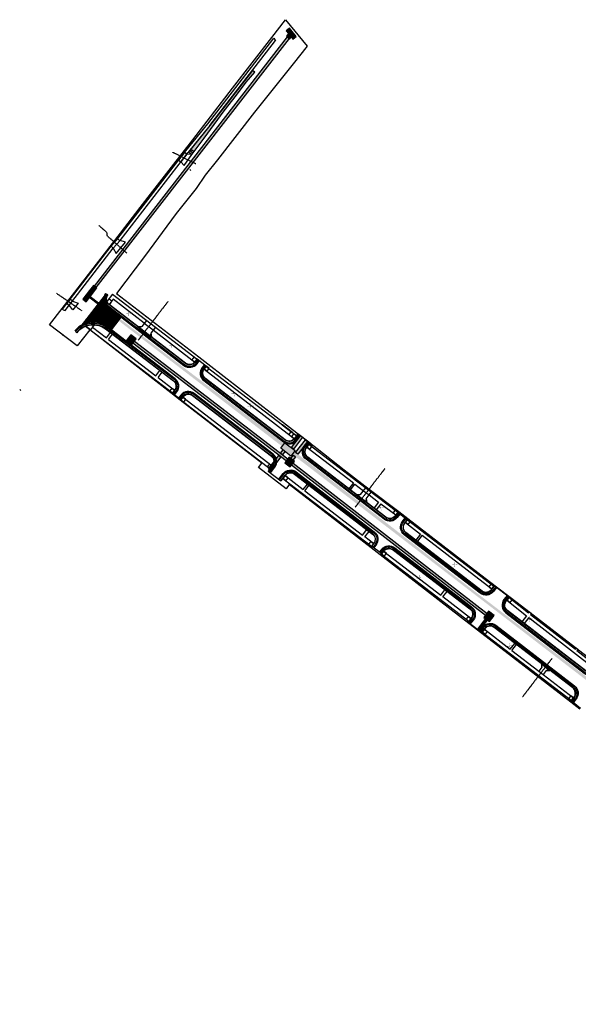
# Model space of a CAD drawing. Header units: feet. Extents: x 2205586 to 2207190, y 305550 to 307029.
# Tile 1 of 2: x 2205586 to 2206390, y 305612 to 307029. Entities that reach past the tile are written whole.
import ezdxf

# ---------------------------------------------------------------- set-up
doc = ezdxf.new("R2010")
doc.units = ezdxf.units.FT
doc.header["$MEASUREMENT"] = 0
for name, pattern in [('0', [2, 1, 1]), ('CENTER2', [1.125, 0.75, -0.125, 0.125, -0.125]), ('constlimit', [0])]:
    doc.linetypes.add(name, pattern=pattern)
for name, color, linetype in [('DR_P_Paved_Gutter', 133, 'Continuous'), ('GE_P_Driveway_CL', 7, 'CENTER2'), ('PV_P_Curb', 120, 'Continuous'), ('PV_P_Curb_Ramp', 120, 'Continuous'), ('PV_P_Drive', 230, 'Continuous'), ('PV_P_EOP', 7, 'Continuous'), ('PV_P_Hatch', 1, '0'), ('PV_P_Pavement Repair', 17, 'Continuous'), ('PV_P_Saw_Cut_Line', 62, 'Continuous'), ('PV_P_Walk', 231, 'Continuous'), ('RD_P_Wall', 120, 'Continuous'), ('RW_P_Const_Limits', 120, 'constlimit'), ('VG_P_Remove_Stump_Tree', 7, 'Continuous')]:
    doc.layers.add(name, color=color, linetype=linetype)

# ---------------------------------------------------------------- blocks, each defined once
blk = doc.blocks.new('Tree_Remove_X')
at = {"layer": 'VG_P_Remove_Stump_Tree', "const_width": 0.333}
for points in [[(-3.9, -0.4), (3.9, 0.4)], [(-0.4, 3.9), (0.4, -3.9)]]:
    blk.add_lwpolyline(points, dxfattribs=at)

msp = doc.modelspace()

# ---------------------------------------------------------------- hatches: boundary and pattern name
at = {"layer": 'DR_P_Paved_Gutter', "lineweight": 15, "transparency": 33554687}
h = msp.add_hatch(dxfattribs=at)
h.set_pattern_fill('AR-CONC', color=251, scale=0.5, angle=45)
h.set_pattern_definition([(95, (0, 0), (2.757759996, 2.314035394), [0.375, -4.125]), (40, (0, 0), (-3.149960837, 2.168840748), [0.3, -3.3]), (145.45144446, (0.2298, 0.193), (-0.3922008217, 4.4828761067), [0.31870096, -3.50571056]), (91.1842, (-0.707, 0.707), (4.35846694, 3.188068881), [0.5625, -6.1875]), (141.6356355, (-0.344, 0.973), (-0.139500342, 6.748558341), [0.47805171, -5.2585688]), (36.184164, (-0.707, 0.707), (-0.139500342, 6.748558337), [0.45, -4.950000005]), (66, (-0.1768, 0.884), (3.5338578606, 0.6869123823), [0.375, -4.125]), (11, (-0.1768, 0.884), (-1.7035429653, 3.424042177), [0.3, -3.3]), (116.45144474, (0.1177, 0.941), (1.830314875, 4.110954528), [0.31870095, -3.50571056]), (82.5, (0, 0), (-1.1339659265, 1.21994908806), [0, -3.26, 0, -3.35, 0, -3.3125]), (52.5, (0, 0), (-0.464364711, 2.3245472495), [0, -1.91, 0, -3.185, 0, -1.2625]), (12.5, (-0.7884, -0.7884), (1.9670908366, 1.8076038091), [0, -1.25, 0, -3.9, 0, -5.175]), (2.5, (-1.142, -1.142), (1.707949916, 2.4157990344), [0, -1.625, 0, -2.59, 0, -3.675])])
h.paths.add_polyline_path([(2205829.3, 306839), (2205834, 306835.4), (2205837.2, 306839.8), (2205851.9, 306858.8), (2205880.6, 306898), (2205898.2, 306920.7), (2205912.1, 306939.5), (2205924.6, 306953.7), (2205921.2, 306956.3), (2205860.1, 306877.2)])
h.paths.add_polyline_path([(2205832.1, 306839.6), (2205834.1, 306842.3), (2205836.8, 306840.3), (2205834.8, 306837.6)], flags=16)
at = {"layer": 'PV_P_Hatch', "transparency": 33554610}
h = msp.add_hatch(dxfattribs=at)
h.set_pattern_fill('ANSI31', color=256, scale=12, angle=30)
edge = h.paths.add_edge_path()
edge.add_line((2205718.5, 306582.9), (2205732.6, 306601.1))
edge.add_line((2205732.6, 306601.1), (2205712.6, 306616.5))
edge.add_arc((2205720.8, 306627.2), 13.5, 161.302, 232.4314, ccw=False)
edge.add_line((2205708.1, 306631.5), (2205676.3, 306590.5))
edge.add_arc((2205692.1, 306560.9), 33.6, 52.4673, 118.0504, ccw=False)
edge.add_line((2205712.6, 306587.5), (2205718.5, 306582.9))
at = {"layer": 'PV_P_Saw_Cut_Line', "transparency": 33554534}
h = msp.add_hatch(color=256, dxfattribs=at)
h.dxf.hatch_style = 1
h.paths.add_polyline_path([(2205974.8, 307001.8), (2205976.9, 307004.5), (2205979.3, 307001.4), (2205984, 307005.2), (2205974.3, 307017.2), (2205969.6, 307013.4), (2205973, 307009.3), (2205970.1, 307005.5)])
h = msp.add_hatch(color=256, dxfattribs=at)
h.dxf.hatch_style = 1
h.paths.add_polyline_path([(2205693.8, 306646.1), (2205696.5, 306643.9), (2205974.3, 307002.2), (2205971.1, 307004.7)])
h = msp.add_hatch(color=256, dxfattribs=at)
h.dxf.hatch_style = 1
h.paths.add_polyline_path([(2205692.6, 306647), (2205686.8, 306639.4), (2205691.6, 306635.7), (2205697.4, 306643.3)])
h = msp.add_hatch(color=256, dxfattribs=at)
h.dxf.hatch_style = 1
h.paths.add_polyline_path([(2205686.8, 306639.4), (2205677.3, 306627), (2205682.1, 306623.3), (2205691.6, 306635.7)])
h = msp.add_hatch(color=256, dxfattribs=at)
h.dxf.hatch_style = 1
h.paths.add_polyline_path([(2205688.4, 306631.6), (2205686.3, 306628.8), (2205698.6, 306619.3), (2205700.8, 306622.1)])
h = msp.add_hatch(color=256, dxfattribs=at)
h.dxf.hatch_style = 1
h.paths.add_polyline_path([(2205711.2, 306634.4), (2205710, 306635.2, 0.409559), (2205712.6, 306616.5), (2205713.5, 306615.8), (2205714.4, 306617), (2205713.5, 306617.7, -0.409559)])
h = msp.add_hatch(color=256, dxfattribs=at)
h.dxf.hatch_style = 1
h.paths.add_polyline_path([(2205714.4, 306617), (2205713.5, 306615.8), (2205822.7, 306531.8, 0.414149), (2205841.6, 306534.3), (2205844.6, 306538.3), (2205843.5, 306539.2), (2205840.4, 306535.2, -0.414149), (2205823.6, 306533)])
h = msp.add_hatch(color=256, dxfattribs=at)
h.dxf.hatch_style = 1
h.paths.add_polyline_path([(2205696.7, 306594.1, 0.25177), (2205667, 306583.1), (2205665.6, 306581.5), (2205666.8, 306580.6), (2205668.1, 306582.1, -0.244622), (2205695.7, 306592.7)])
h = msp.add_hatch(color=256, dxfattribs=at)
h.dxf.hatch_style = 1
h.paths.add_polyline_path([(2205696.7, 306594.1), (2205695.7, 306592.7, -0.137104), (2205711.7, 306586.3), (2205809.1, 306511.4, -0.414278), (2205811.3, 306494.5), (2205808, 306490.2), (2205809.1, 306489.3), (2205812.5, 306493.6, 0.414278), (2205810, 306512.6), (2205712.6, 306587.5, 0.130251)])
h = msp.add_hatch(color=256, dxfattribs=at)
h.dxf.hatch_style = 1
edge = h.paths.add_edge_path()
edge.add_line((2205728.8, 306596.2), (2205730.9, 306598.9))
edge.add_line((2205730.9, 306598.9), (2205805.7, 306541.4))
edge.add_line((2205805.7, 306541.4), (2205967, 306419.2))
edge.add_line((2205967, 306419.2), (2205981.6, 306407.9))
edge.add_line((2205981.6, 306407.9), (2206074.9, 306335.5))
edge.add_line((2206074.9, 306335.5), (2206125.8, 306295.9))
edge.add_line((2206125.8, 306295.9), (2206242.6, 306205.2))
edge.add_line((2206242.6, 306205.2), (2206411.4, 306076.3))
edge.add_line((2206411.4, 306076.3), (2206538.1, 305979.7))
edge.add_line((2206538.1, 305979.7), (2206581.1, 305948.4))
edge.add_line((2206581.1, 305948.4), (2206708.2, 305850.5))
edge.add_line((2206708.2, 305850.5), (2206820, 305764.6))
edge.add_line((2206820, 305764.6), (2206850, 305741.5))
edge.add_arc((2207151.8, 306135), 495.9, 232.5132, 249.4151)
edge.add_arc((2206982.5, 305683.3), 13.5, 247.9834, 278.4981)
edge.add_line((2206984.5, 305670), (2207005.8, 305661.3))
edge.add_arc((2207016.4, 305669.6), 13.5, 218.1957, 245.7097)
edge.add_line((2207010.9, 305657.3), (2207108, 305618))
edge.add_line((2207108, 305618), (2207105.6, 305612.2))
edge.add_line((2207105.6, 305612.2), (2206962.1, 305670.3))
edge.add_arc((2207147.6, 306128.8), 494.7, 232.4445, 247.9703, ccw=False)
edge.add_line((2206846.1, 305736.7), (2206572.1, 305947.4))
edge.add_line((2206572.1, 305947.4), (2206564.1, 305953.6))
edge.add_line((2206564.1, 305953.6), (2206408.9, 306073))
edge.add_line((2206408.9, 306073), (2206223, 306216))
edge.add_line((2206223, 306216), (2205964, 306415.2))
edge.add_line((2205964, 306415.2), (2205978.6, 306404))
edge.add_line((2205978.6, 306404), (2205952, 306424.4))
edge.add_line((2205952, 306424.4), (2205807.2, 306535.8))
edge.add_line((2205807.2, 306535.8), (2205728.8, 306596.2))
h = msp.add_hatch(color=256, dxfattribs=at)
h.dxf.hatch_style = 1
h.paths.add_polyline_path([(2205746.1, 306576), (2205739.4, 306567.2), (2205747.4, 306561.1), (2205750.1, 306564.5), (2205750, 306564.6), (2205751.2, 306566), (2205754.1, 306569.9)])
h = msp.add_hatch(color=256, dxfattribs=at)
h.dxf.hatch_style = 1
h.paths.add_polyline_path([(2205751.7, 306566.8), (2205971.9, 306397.3), (2205969.6, 306394.3), (2205749.5, 306563.8)])
h = msp.add_hatch(color=256, dxfattribs=at)
h.dxf.hatch_style = 1
h.paths.add_polyline_path([(2205849.9, 306527.9), (2205853, 306531.9), (2205851.8, 306532.8), (2205848.7, 306528.8, 0.414278), (2205851.2, 306509.9), (2205965.8, 306421.7, 0.414055), (2205984.7, 306424.2), (2205989.9, 306430.8), (2205988.7, 306431.7), (2205983.6, 306425.1, -0.414055), (2205966.7, 306422.9), (2205852.1, 306511.1, -0.414278)])
h = msp.add_hatch(color=256, dxfattribs=at)
h.dxf.hatch_style = 1
h.paths.add_polyline_path([(2205837.3, 306491.5, 0.414149), (2205818.4, 306489.1), (2205815, 306484.6), (2205816.2, 306483.7), (2205819.6, 306488.1, -0.414149), (2205836.4, 306490.3), (2205949.9, 306403, -0.413133), (2205952.2, 306386.2), (2205946, 306378.1), (2205947.2, 306377.2), (2205953.3, 306385.3, 0.413133), (2205950.8, 306404.2)])
h = msp.add_hatch(color=256, dxfattribs=at)
h.dxf.hatch_style = 1
h.paths.add_polyline_path([(2205982.7, 306409.4), (2205976.6, 306401.4), (2205962, 306412.6), (2205968, 306420.6)])
h = msp.add_hatch(color=256, dxfattribs=at)
h.dxf.hatch_style = 1
h.paths.add_polyline_path([(2205976.4, 306397.7), (2205980.3, 306402.7), (2205983.3, 306400.4), (2205979.4, 306395.4)])
h.paths.add_polyline_path([(2206000.7, 306422.5), (2205986.3, 306404.2), (2205983.3, 306406.5), (2205997.7, 306424.8)])
h = msp.add_hatch(color=256, dxfattribs=at)
h.dxf.hatch_style = 1
h.paths.add_polyline_path([(2205993.2, 306428.3), (2205980.1, 306411.4), (2205977.3, 306413.5), (2205990.4, 306430.4)])
h = msp.add_hatch(color=256, dxfattribs=at)
h.dxf.hatch_style = 1
h.paths.add_polyline_path([(2205999.2, 306397.9, -0.414476), (2205997, 306414.8), (2206002.1, 306421.4), (2206000.9, 306422.3), (2205995.8, 306415.7, 0.414476), (2205998.3, 306396.7), (2206110.5, 306310.4, 0.414149), (2206129.5, 306312.9), (2206133.6, 306318.2), (2206132.4, 306319.1), (2206128.3, 306313.8, -0.414149), (2206111.4, 306311.6)])
h = msp.add_hatch(color=256, dxfattribs=at)
h.dxf.hatch_style = 1
h.paths.add_polyline_path([(2205965.2, 306410.1), (2205968, 306408), (2205964.3, 306403.1), (2205961.5, 306405.3)])
h.paths.add_polyline_path([(2205959.2, 306402.3), (2205962, 306400.1), (2205947, 306380.7), (2205944.2, 306382.8)])
h = msp.add_hatch(color=256, dxfattribs=at)
h.dxf.hatch_style = 1
h.paths.add_polyline_path([(2205973.9, 306399.6), (2205967.8, 306391.7), (2205975.7, 306385.6), (2205981.8, 306393.6)])
h = msp.add_hatch(color=256, dxfattribs=at)
h.dxf.hatch_style = 1
h.paths.add_polyline_path([(2205977.6, 306388.1), (2205979.9, 306391), (2206258.6, 306174.9), (2206256.3, 306171.9)])
h = msp.add_hatch(color=256, dxfattribs=at)
h.dxf.hatch_style = 1
h.paths.add_polyline_path([(2205984.3, 306378.5, 0.413133), (2205965.4, 306376.1), (2205959.1, 306368), (2205960.3, 306367), (2205966.6, 306375.2, -0.413133), (2205983.4, 306377.3), (2206095.4, 306291.1, -0.415295), (2206097.6, 306274.2), (2206094.4, 306270.1), (2206095.6, 306269.2), (2206098.8, 306273.3, 0.415295), (2206096.3, 306292.3)])
h = msp.add_hatch(color=256, dxfattribs=at)
h.dxf.hatch_style = 1
h.paths.add_polyline_path([(2206140.5, 306289.3, -0.414278), (2206138.3, 306306.1), (2206142.2, 306311.3), (2206141.1, 306312.2), (2206137.1, 306307, 0.414278), (2206139.5, 306288.1), (2206248.9, 306203.9, 0.414149), (2206267.8, 306206.4), (2206272.3, 306212.1), (2206271.1, 306213.1), (2206266.7, 306207.3, -0.414149), (2206249.8, 306205.1)])
h = msp.add_hatch(color=256, dxfattribs=at)
h.dxf.hatch_style = 1
h.paths.add_polyline_path([(2206126, 306269.4, 0.413133), (2206107.1, 306267), (2206103.9, 306262.8), (2206105.1, 306261.9), (2206108.3, 306266.1, -0.413133), (2206125.1, 306268.3), (2206235.6, 306183.3, -0.415295), (2206237.8, 306166.4), (2206233.4, 306160.7), (2206234.6, 306159.8), (2206239, 306165.5, 0.415295), (2206236.5, 306184.4)])
h = msp.add_hatch(color=256, dxfattribs=at)
h.dxf.hatch_style = 1
h.paths.add_polyline_path([(2206286.4, 306177, -0.414278), (2206284.2, 306193.9), (2206288.7, 306199.7), (2206287.5, 306200.6), (2206283, 306194.8, 0.414278), (2206285.5, 306175.8), (2206398.4, 306088.9, 0.414149), (2206417.4, 306091.4), (2206421.3, 306096.6), (2206420.1, 306097.5), (2206416.2, 306092.3, -0.414149), (2206399.3, 306090.1)])
h = msp.add_hatch(color=256, dxfattribs=at)
h.dxf.hatch_style = 1
h.paths.add_polyline_path([(2206260.9, 306177.9), (2206254.2, 306169.2), (2206262.2, 306163.1), (2206268.9, 306171.8)])
h = msp.add_hatch(color=256, dxfattribs=at)
h.dxf.hatch_style = 1
h.paths.add_polyline_path([(2206244.7, 306152.3), (2206247.8, 306150.1), (2206259.4, 306165.2), (2206256.5, 306167.4)])
h = msp.add_hatch(color=256, dxfattribs=at)
h.dxf.hatch_style = 1
h.paths.add_polyline_path([(2206271.2, 306157.8, 0.413133), (2206252.3, 306155.3), (2206248.1, 306149.8), (2206249.3, 306148.9), (2206253.5, 306154.4, -0.413133), (2206270.3, 306156.6), (2206383.4, 306069.5, -0.413133), (2206385.7, 306052.8), (2206381.5, 306047.3), (2206382.7, 306046.4), (2206386.9, 306051.8, 0.413133), (2206384.4, 306070.7)])

# ---------------------------------------------------------------- linework, layer by layer
at = {"color": 30}
msp.add_lwpolyline([(2206383.5, 306053.1), (2206383.5, 306053.1)], dxfattribs=at)
at = {"layer": 'DR_P_Paved_Gutter', "color": 220}
msp.add_line((2205718.4, 306703.4), (2205718.2, 306703.5), dxfattribs=at)
at = {"layer": 'DR_P_Paved_Gutter'}
msp.add_lwpolyline([(2205829.3, 306839), (2205834, 306835.4), (2205837.2, 306839.8), (2205851.9, 306858.8), (2205880.6, 306898), (2205898.2, 306920.7), (2205912.1, 306939.5), (2205924.6, 306953.7), (2205921.2, 306956.3), (2205860.1, 306877.2)], close=True, dxfattribs=at)
at = {"layer": 'DR_P_Paved_Gutter', "elevation": 1072.8}
msp.add_lwpolyline([(2205832.1, 306839.6), (2205834.1, 306842.3), (2205836.8, 306840.3), (2205834.8, 306837.6)], close=True, dxfattribs=at)
at = {"layer": 'GE_P_Driveway_CL'}
for points in [[(2205839.9, 306821.7), (2205806.5, 306838.5)], [(2205740.7, 306693.3), (2205712.6, 306718), (2205711.9, 306723.1), (2205700.4, 306733.2)], [(2205639.2, 306635.7), (2205676.4, 306610.2)]]:
    msp.add_lwpolyline(points, dxfattribs=at)
at = {"layer": 'GE_P_Driveway_CL', "ltscale": 0.8}
for points in [[(2205799.7, 306623.7), (2205757, 306568.2)], [(2206111.7, 306383.3), (2206069, 306327.8)], [(2206352.1, 306110), (2206309.5, 306054.5)]]:
    msp.add_lwpolyline(points, dxfattribs=at)
at = {"layer": 'PV_P_Curb'}
for points in [[(2205842.2, 306540.8), (2205838.8, 306536.4, -0.414149), (2205824.8, 306534.6), (2205714.7, 306619.3, -0.414278), (2205712.9, 306633.3)], [(2205841.5, 306540.7), (2205838.4, 306536.7, -0.414149), (2205825.1, 306535), (2205715, 306619.7, -0.414278), (2205713.3, 306633)], [(2205669.6, 306580.8, -0.394973), (2205710.4, 306584.7), (2205807.9, 306509.8, -0.414278), (2205809.7, 306495.8), (2205806.3, 306491.4)], [(2205670, 306580.4, -0.394973), (2205710.1, 306584.3), (2205807.6, 306509.4, -0.414278), (2205809.3, 306496.1), (2205805.9, 306491.7)], [(2205987.1, 306433), (2205982, 306426.3, -0.414055), (2205968, 306424.5), (2205853.3, 306512.7, -0.414278), (2205851.5, 306526.7), (2205854.6, 306530.7)], [(2205986.7, 306433.3), (2205981.6, 306426.6, -0.414055), (2205968.3, 306424.9), (2205853.6, 306513.1, -0.414278), (2205851.9, 306526.4), (2205855, 306530.4)], [(2205944.3, 306379.3), (2205950.6, 306387.4, 0.413133), (2205948.7, 306401.4), (2205835.2, 306488.7, 0.414149), (2205821.2, 306486.9), (2205817.4, 306482)], [(2205818.1, 306482.1), (2205821.6, 306486.6, -0.414149), (2205834.9, 306488.4), (2205948.4, 306401, -0.413133), (2205950.2, 306387.7), (2205943.9, 306379.6)], [(2206130.8, 306320.4), (2206126.7, 306315, -0.414149), (2206112.7, 306313.2), (2206000.4, 306399.5, -0.414476), (2205998.6, 306413.5), (2206003.7, 306420.2)], [(2206130.4, 306320.7), (2206126.3, 306315.3, -0.414149), (2206113, 306313.6), (2206000.7, 306399.9, -0.414476), (2205999, 306413.2), (2206004.1, 306419.9)], [(2206092, 306271.1), (2206092.4, 306270.8), (2206096, 306275.5, 0.415295), (2206094.2, 306289.5), (2205982.1, 306375.7, 0.413133), (2205968.1, 306373.9), (2205961.9, 306365.8)], [(2205962.2, 306365.5), (2205968.5, 306373.6, -0.413133), (2205981.8, 306375.3), (2206093.9, 306289.1, -0.415295), (2206095.6, 306275.8), (2206092.4, 306271.6)], [(2206143.8, 306310), (2206139.8, 306304.9, 0.414278), (2206141.7, 306290.9), (2206251.1, 306206.7, 0.414149), (2206265.1, 306208.5), (2206269.5, 306214.3)], [(2206269.1, 306214.6), (2206264.7, 306208.8, -0.414149), (2206251.4, 306207.1), (2206142, 306291.3, -0.414278), (2206140.2, 306304.6), (2206144.2, 306309.7)], [(2206106.6, 306259.8), (2206106.2, 306260.1), (2206109.9, 306264.9, -0.413133), (2206123.9, 306266.7), (2206234.4, 306181.7, -0.415295), (2206236.2, 306167.6), (2206231.8, 306161.9)], [(2206106.6, 306259.8), (2206110, 306264.2, -0.413133), (2206124, 306266), (2206234.1, 306181.3, -0.415295), (2206235.8, 306167.9), (2206231.4, 306162.2)], [(2206418.4, 306098.5), (2206414.6, 306093.5, -0.414149), (2206400.6, 306091.7), (2206287.6, 306178.6, -0.414278), (2206285.8, 306192.6), (2206290.3, 306198.5)], [(2206418, 306098.8), (2206414.2, 306093.8, -0.414149), (2206400.9, 306092.1), (2206287.9, 306179, -0.414278), (2206286.2, 306192.3), (2206290.7, 306198.2)], [(2206250.9, 306147.7), (2206255.1, 306153.2, -0.413133), (2206269.1, 306155), (2206382.2, 306068, -0.413133), (2206384.1, 306054), (2206380, 306048.6)], [(2206379.6, 306048.9), (2206383.7, 306054.3, 0.413133), (2206381.9, 306067.6), (2206268.8, 306154.6, 0.413133), (2206255.5, 306152.9), (2206251.3, 306147.4)]]:
    msp.add_lwpolyline(points, format="xyb", dxfattribs=at)
for points in [[(2205669.6, 306580.8), (2205668.3, 306579.3)], [(2205668.3, 306579.3), (2205668.7, 306578.9)], [(2205670, 306580.4), (2205668.7, 306578.9)]]:
    msp.add_lwpolyline(points, dxfattribs=at)
at = {"layer": 'PV_P_Curb_Ramp'}
for p, q in [((2205691.1, 306587), (2205694.1, 306590.9)), ((2205691.1, 306587), (2205694.4, 306590.4)), ((2205694.4, 306590.4), (2205694.7, 306590.8)), ((2205691.1, 306587), (2205688.1, 306583)), ((2205964, 306446.4), (2205978.5, 306435.3, 1052.9)), ((2205980.7, 306433.6, 1052.8), (2205984.9, 306431)), ((2205980.7, 306433.6, 1052.8), (2205984.6, 306430.6)), ((2205977.6, 306429.7), (2205981.6, 306426.6))]:
    msp.add_line(p, q, dxfattribs=at)
for points in [[(2205713.3, 306633), (2205711.3, 306634.5)], [(2205713, 306632.6), (2205712.6, 306632.9)], [(2205711.7, 306624.5), (2205711.3, 306624)], [(2205711.9, 306623.9), (2205711.5, 306623.4)], [(2205715, 306627.9), (2205711.7, 306624.5)], [(2205715, 306627.9), (2205711.9, 306623.9)], [(2205715, 306619.7), (2205714.7, 306619.3)], [(2205715, 306627.8), (2205718.9, 306624.8)], [(2205718.9, 306624.7), (2205715, 306619.7)], [(2205715.4, 306619.4), (2205715.1, 306619)], [(2205718.9, 306624.7), (2205715.4, 306619.4)], [(2205680.6, 306588.1), (2205680.2, 306588.5)], [(2205688.1, 306583), (2205680.6, 306588.1)], [(2205688.1, 306583), (2205680.7, 306588.7)], [(2205834.5, 306539.8), (2205837.5, 306543.8)], [(2205834.5, 306539.8), (2205838.4, 306536.7)], [(2205834.5, 306539.8), (2205838.1, 306536.4)], [(2205837.5, 306543.8), (2205841.5, 306540.7)], [(2205837.5, 306543.8), (2205841.8, 306541.1)], [(2205838.1, 306536.4), (2205838.5, 306536)], [(2205838.4, 306536.7), (2205841.5, 306540.7)], [(2205838.4, 306536.7), (2205838.8, 306536.4)], [(2205841.8, 306541.1), (2205841.5, 306540.7)], [(2205841.8, 306541.1), (2205842.2, 306540.8)], [(2205851.6, 306526), (2205851.2, 306526.3)], [(2205851.9, 306526.4), (2205851.5, 306526.7)], [(2205855.9, 306523.3), (2205851.6, 306526)], [(2205851.9, 306526.4), (2205855.2, 306530.7)], [(2205855.9, 306523.3), (2205851.9, 306526.4)], [(2205854.9, 306530.3), (2205854.5, 306530.6)], [(2205854.6, 306530.7), (2205854.8, 306531)], [(2205855.2, 306530.7), (2205854.8, 306531)], [(2205858.9, 306527.3), (2205854.9, 306530.3)], [(2205858.9, 306527.3), (2205855.2, 306530.7)], [(2205855.9, 306523.3), (2205858.9, 306527.3)], [(2205805.3, 306499.1), (2205802.3, 306495.1)], [(2205802.3, 306495.1), (2205806.2, 306492.1)], [(2205802.3, 306495.1), (2205805.9, 306491.7)], [(2205805.3, 306499.1), (2205809.3, 306496.1)], [(2205805.3, 306499.1), (2205809.6, 306496.5)], [(2205805.9, 306491.7), (2205806.3, 306491.4)], [(2205809.3, 306496.1), (2205806.2, 306492.1)], [(2205806.2, 306492.1), (2205806.6, 306491.8)], [(2205809.3, 306496.1), (2205809.7, 306495.8)], [(2205809.6, 306496.5), (2205810, 306496.2)], [(2205817.8, 306481.7), (2205817.4, 306482)], [(2205818.1, 306482.1), (2205817.7, 306482.4)], [(2205821.1, 306486), (2205817.8, 306481.7)], [(2205817.8, 306481.7), (2205822, 306479)], [(2205818.1, 306482.1), (2205822, 306479)], [(2205821.1, 306486), (2205820.7, 306486.3)], [(2205821.4, 306486.4), (2205821, 306486.7)], [(2205825.1, 306483), (2205821.1, 306486)], [(2205825.1, 306483), (2205821.4, 306486.4)], [(2205825.1, 306483), (2205822, 306479)], [(2205976.7, 306436.7), (2205973.7, 306432.7)], [(2205980.7, 306433.6), (2205977.6, 306429.7)], [(2205980.7, 306433.6), (2205984.9, 306431)], [(2205977.6, 306429.7), (2205981.3, 306426.2)], [(2205981.3, 306426.2), (2205981.6, 306425.9)], [(2205981.6, 306426.6), (2205982, 306426.3)], [(2205984.6, 306430.6), (2205985, 306430.3)], [(2205984.9, 306431), (2205985.3, 306430.7)], [(2206002.6, 306418), (2206002.2, 306418.3)], [(2206002.9, 306418.4), (2206002.6, 306418.7)], [(2206006.6, 306414.9), (2206002.9, 306418.4)], [(2205999.3, 306413.6), (2205998.9, 306413.9)], [(2205999.6, 306414), (2205999.2, 306414.3)], [(2206003.6, 306411), (2205999.3, 306413.6)], [(2205999.6, 306414), (2206002.6, 306418)], [(2206003.6, 306411), (2205999.6, 306414)], [(2206006.6, 306414.9), (2206002.6, 306418)], [(2206003.6, 306411), (2206006.6, 306414.9)], [(2205945.7, 306390.2), (2205942.7, 306386.2)], [(2205945.7, 306390.2), (2205949.7, 306387.1)], [(2205945.7, 306390.2), (2205950, 306387.5)], [(2205942.7, 306386.2), (2205946.7, 306383.1)], [(2205942.7, 306386.2), (2205946.4, 306382.7)], [(2205946.4, 306382.7), (2205946.8, 306382.4)], [(2205949.7, 306387.1), (2205946.7, 306383.1)], [(2205946.7, 306383.1), (2205947.1, 306382.8)], [(2205949.7, 306387.1), (2205950.1, 306386.8)], [(2205950, 306387.5), (2205950.4, 306387.2)], [(2205964.8, 306368.9), (2205964.4, 306369.2), (2205964.6, 306369)], [(2205965.1, 306369.2), (2205964.7, 306369.6)], [(2205969.1, 306366.2), (2205964.8, 306368.9)], [(2205968.2, 306373.2), (2205965.1, 306369.2)], [(2205969.1, 306366.2), (2205965.1, 306369.2)], [(2205968.2, 306373.2), (2205967.8, 306373.5)], [(2205968.5, 306373.6), (2205968.1, 306373.9)], [(2205972.2, 306370.1), (2205968.2, 306373.2)], [(2205972.2, 306370.1), (2205968.5, 306373.6)], [(2205972.2, 306370.1), (2205969.1, 306366.2)], [(2206126.4, 306323.7), (2206123.4, 306319.7)], [(2206123.4, 306319.7), (2206127.4, 306316.7)], [(2206123.4, 306319.7), (2206127.1, 306316.3)], [(2206126.4, 306323.7), (2206130.4, 306320.7)], [(2206126.4, 306323.7), (2206130.7, 306321.1)], [(2206130.4, 306320.7), (2206127.4, 306316.7)], [(2206130.7, 306321.1), (2206130.4, 306320.7)], [(2206130.4, 306320.7), (2206130.8, 306320.4)], [(2206131.1, 306320.8), (2206130.7, 306321.1)], [(2206131.1, 306320.8), (2206130.8, 306320.4)], [(2206127.1, 306316.3), (2206127.5, 306316)], [(2206127.4, 306316.7), (2206127.8, 306316.4)], [(2206140.8, 306305.4), (2206140.5, 306305.7)], [(2206141.2, 306305.8), (2206140.8, 306306.1)], [(2206145.1, 306302.7), (2206140.8, 306305.4)], [(2206141.2, 306305.8), (2206144.2, 306309.7)], [(2206145.1, 306302.7), (2206141.2, 306305.8)], [(2206143.8, 306310), (2206144.1, 306310.4)], [(2206144.2, 306309.7), (2206143.8, 306310)], [(2206144.5, 306310.1), (2206144.1, 306310.4)], [(2206144.2, 306309.7), (2206144.5, 306310.1)], [(2206144.2, 306309.7), (2206148.2, 306306.7)], [(2206144.5, 306310.1), (2206148.2, 306306.7)], [(2206145.1, 306302.7), (2206148.2, 306306.7)], [(2206091.4, 306278.5), (2206088.3, 306274.5)], [(2206091.4, 306278.5), (2206095.3, 306275.4)], [(2206091.4, 306278.5), (2206095.6, 306275.8)], [(2206088.3, 306274.5), (2206092.3, 306271.5)], [(2206088.3, 306274.5), (2206092, 306271.1)], [(2206092.3, 306271.5), (2206092, 306271.1)], [(2206095.3, 306275.4), (2206092.3, 306271.5)], [(2206092.3, 306271.5), (2206092.7, 306271.1)], [(2206095.3, 306275.4), (2206095.7, 306275.1)], [(2206095.6, 306275.8), (2206096, 306275.5)], [(2206106.9, 306260.2), (2206110, 306264.1)], [(2206110, 306264.1), (2206109.6, 306264.4)], [(2206110.3, 306264.5), (2206109.9, 306264.8)], [(2206113.9, 306261.1), (2206110, 306264.1)], [(2206113.9, 306261.1), (2206110.3, 306264.5)], [(2206106.9, 306260.2), (2206106.5, 306260.5)], [(2206106.6, 306259.8), (2206106.9, 306260.2)], [(2206110.9, 306257.1), (2206106.6, 306259.8)], [(2206110.9, 306257.1), (2206106.9, 306260.2)], [(2206110.9, 306257.1), (2206113.9, 306261.1)], [(2206261.6, 306213.1), (2206264.7, 306217.1)], [(2206261.6, 306213.1), (2206265.6, 306210)], [(2206261.6, 306213.1), (2206265.3, 306209.6)], [(2206264.7, 306217.1), (2206268.6, 306214)], [(2206264.7, 306217.1), (2206268.9, 306214.4)], [(2206265.3, 306209.6), (2206265.7, 306209.3)], [(2206265.6, 306210), (2206268.6, 306214)], [(2206265.6, 306210), (2206266, 306209.7)], [(2206268.6, 306214), (2206269, 306213.7)], [(2206268.9, 306214.4), (2206269.3, 306214.1)], [(2206286.9, 306193.3), (2206286.5, 306193.6)], [(2206287.2, 306193.7), (2206286.8, 306194)], [(2206291.2, 306190.6), (2206286.9, 306193.3)], [(2206290.3, 306197.7), (2206287.2, 306193.7)], [(2206291.2, 306190.6), (2206287.2, 306193.7)], [(2206290.3, 306197.7), (2206289.9, 306198)], [(2206290.6, 306198.1), (2206290.2, 306198.4)], [(2206294.2, 306194.6), (2206290.3, 306197.7)], [(2206294.2, 306194.6), (2206290.6, 306198.1)], [(2206294.2, 306194.6), (2206291.2, 306190.6)], [(2206231.6, 306170.6), (2206228.5, 306166.6)], [(2206228.5, 306166.6), (2206232.5, 306163.6)], [(2206228.5, 306166.6), (2206232.2, 306163.2)], [(2206231.6, 306170.6), (2206235.5, 306167.6)], [(2206231.6, 306170.6), (2206235.8, 306167.9)], [(2206232.2, 306163.2), (2206232.6, 306162.9)], [(2206235.5, 306167.6), (2206232.5, 306163.6)], [(2206232.5, 306163.6), (2206232.9, 306163.3)], [(2206235.5, 306167.6), (2206235.9, 306167.2)], [(2206235.8, 306167.9), (2206236.2, 306167.6)], [(2206254.9, 306152.1), (2206251.8, 306148.1)], [(2206254.9, 306152.1), (2206254.5, 306152.4)], [(2206255.2, 306152.5), (2206254.8, 306152.8)], [(2206254.9, 306152.1), (2206258.8, 306149)], [(2206255.2, 306152.5), (2206258.8, 306149)], [(2206258.8, 306149), (2206255.8, 306145.1)], [(2206251.5, 306147.7), (2206251.1, 306148)], [(2206251.8, 306148.1), (2206251.4, 306148.4)], [(2206255.8, 306145.1), (2206251.5, 306147.7)], [(2206255.8, 306145.1), (2206251.8, 306148.1)], [(2206379.1, 306056.5), (2206376.1, 306052.5)], [(2206376.1, 306052.5), (2206380, 306049.5)], [(2206376.1, 306052.5), (2206379.7, 306049.1)], [(2206379.1, 306056.5), (2206383.1, 306053.4)], [(2206379.1, 306056.5), (2206383.4, 306053.8)], [(2206383.1, 306053.4), (2206380, 306049.5)], [(2206383.1, 306053.4), (2206383.5, 306053.1)], [(2206383.4, 306053.8), (2206383.8, 306053.5)], [(2206379.7, 306049.1), (2206380.1, 306048.8)], [(2206380, 306049.5), (2206380.4, 306049.2)]]:
    msp.add_lwpolyline(points, dxfattribs=at)
at = {"layer": 'PV_P_Drive'}
for points in [[(2205827, 306836), (2205823.6, 306838.3), (2205815, 306827.1), (2205818.3, 306824.8)], [(2205827, 306836), (2205818.3, 306824.8), (2205823.1, 306819.6), (2205833.9, 306835.3)], [(2205726.8, 306714.2), (2205730.9, 306711.8), (2205721.1, 306700.7), (2205718.2, 306703.5)], [(2205721.1, 306700.7), (2205725.1, 306693.1), (2205738.5, 306709.2), (2205730.9, 306711.8)], [(2205662.2, 306624.5), (2205659, 306627), (2205654.3, 306620.9), (2205657.5, 306618.5)], [(2205662.2, 306624.5), (2205670.5, 306621.6), (2205663, 306612), (2205657.5, 306618.5)]]:
    msp.add_lwpolyline(points, close=True, dxfattribs=at)
for points in [[(2205768.8, 306596.6), (2205761.9, 306588)], [(2205756.6, 306587.7), (2205756.3, 306587.3)], [(2205756.5, 306587.2), (2205775.5, 306572.5)], [(2205756.6, 306587.7), (2205761.9, 306588)], [(2205756.8, 306587.6), (2205775.8, 306572.9)], [(2205758.2, 306586.5), (2205757.9, 306586.1)], [(2205761.9, 306588), (2205758.2, 306586.5)], [(2205774.3, 306574.1), (2205774, 306573.7)], [(2205774.9, 306578), (2205774.3, 306574.1)], [(2205781.6, 306586.8), (2205774.9, 306578)], [(2205774.9, 306578), (2205775.9, 306572.8)], [(2205775.9, 306572.8), (2205775.6, 306572.4)], [(2206076.7, 306345.9), (2206084.1, 306355.5)], [(2206092.1, 306349.5), (2206084.1, 306355.5)], [(2206084.6, 306339.8), (2206092.1, 306349.5)], [(2206085.6, 306334.6), (2206085.3, 306334.2), (2206071.1, 306345.2), (2206071.4, 306345.6)], [(2206076.7, 306345.9), (2206071.4, 306345.6)], [(2206071.4, 306345.6), (2206085.6, 306334.6)], [(2206072.9, 306344.3), (2206072.6, 306344)], [(2206076.7, 306345.9), (2206072.9, 306344.3)], [(2206084, 306335.8), (2206083.7, 306335.4)], [(2206084.6, 306339.8), (2206084, 306335.8)], [(2206084.6, 306339.8), (2206085.6, 306334.6)], [(2206337.4, 306097.4), (2206333.1, 306091.9)], [(2206336.7, 306103), (2206336.3, 306102.6)], [(2206336.3, 306102.6), (2206349, 306092.9)], [(2206336.3, 306102.6), (2206337.4, 306097.4), (2206337.9, 306101.4)], [(2206336.7, 306103), (2206349.3, 306093.3)], [(2206338.2, 306101.8), (2206337.9, 306101.4)], [(2206343.7, 306092.5), (2206339.5, 306087)], [(2206347.4, 306094.1), (2206343.7, 306092.5), (2206349, 306092.9)], [(2206347.7, 306094.5), (2206347.4, 306094.1)], [(2206349.3, 306093.3), (2206349, 306092.9)], [(2206333.1, 306091.9), (2206339.5, 306087)]]:
    msp.add_lwpolyline(points, dxfattribs=at)
at = {"layer": 'PV_P_EOP'}
for p, q in [((2205649.2, 306575), (2205647.6, 306576.3)), ((2205588.1, 306495.9), (2205586.5, 306497.1))]:
    msp.add_line(p, q, dxfattribs=at)
for points in [[(2205711.2, 306634.4, 0.409559), (2205713.5, 306617.7), (2205823.6, 306533, 0.414149), (2205840.4, 306535.2), (2205843.5, 306539.2)], [(2205668.1, 306582.1, -0.394973), (2205711.7, 306586.3), (2205809.1, 306511.4, -0.414278), (2205811.3, 306494.5), (2205807.9, 306490.2)], [(2205853, 306531.9), (2205849.9, 306527.9, 0.414278), (2205852.1, 306511.1), (2205966.7, 306422.9, 0.414055), (2205983.6, 306425.1), (2205988.7, 306431.7)], [(2205946, 306378.1), (2205952.2, 306386.2, 0.413133), (2205949.9, 306403), (2205836.4, 306490.3, 0.414149), (2205819.6, 306488.1), (2205816.2, 306483.7)], [(2206132.4, 306319.1), (2206128.3, 306313.8, -0.414149), (2206111.4, 306311.6), (2205999.2, 306397.9, -0.414476), (2205997, 306414.8), (2206002.1, 306421.4)], [(2205960.3, 306367), (2205966.6, 306375.2, -0.413133), (2205983.4, 306377.3), (2206095.4, 306291.1, -0.415295), (2206097.6, 306274.2), (2206094.4, 306270.1)], [(2206271.1, 306213), (2206266.7, 306207.3, -0.414149), (2206249.8, 306205.1), (2206140.5, 306289.3, -0.414278), (2206138.3, 306306.1), (2206142.2, 306311.3)], [(2206105.1, 306261.9), (2206108.3, 306266.1, -0.413133), (2206125.1, 306268.3), (2206235.6, 306183.3, -0.415295), (2206237.8, 306166.4), (2206233.4, 306160.7)], [(2206288.7, 306199.7), (2206284.2, 306193.9, 0.414278), (2206286.4, 306177), (2206399.3, 306090.1, 0.414149), (2206416.2, 306092.3), (2206420.1, 306097.4)], [(2206249.3, 306149), (2206253.5, 306154.4, -0.413133), (2206270.3, 306156.6), (2206383.4, 306069.5, -0.413133), (2206385.7, 306052.8), (2206381.4, 306047.1)]]:
    msp.add_lwpolyline(points, format="xyb", dxfattribs=at)
for points in [[(2205668.1, 306582.1), (2205666.8, 306580.6)], [(2205666.8, 306580.6), (2205668.3, 306579.3)], [(2205855, 306530.4), (2205841.5, 306540.7)], [(2205818.1, 306482.1), (2205806, 306491.8)], [(2206004.1, 306419.9), (2205986.7, 306433.3)], [(2205944, 306379.7), (2205962.2, 306365.5)], [(2206130.4, 306320.7), (2206144.2, 306309.7)], [(2206107.1, 306260.4), (2206092.4, 306271.6)], [(2206290.7, 306198.2), (2206269.1, 306214.6)], [(2206231.4, 306162.2), (2206251.3, 306147.4)], [(2206393.3, 306037.9), (2206379.6, 306048.9)]]:
    msp.add_lwpolyline(points, dxfattribs=at)
at = {"layer": 'PV_P_Hatch', "transparency": 33554610}
msp.add_lwpolyline([(2205718.5, 306582.9), (2205732.6, 306601.1), (2205712.6, 306616.5, -0.320725), (2205708.1, 306631.5), (2205676.3, 306590.5, -0.294236), (2205712.6, 306587.5), (2205718.5, 306582.9)], format="xyb", close=True, dxfattribs=at)
at = {"layer": 'PV_P_Pavement Repair', "elevation": 0}
for points in [[(2205976.9, 307004.5), (2205979.3, 307001.4), (2205984, 307005.2), (2205974.3, 307017.2), (2205969.6, 307013.4), (2205973, 307009.3), (2205970.1, 307005.5), (2205974.8, 307001.8), (2205976.9, 307004.5)], [(2205696.5, 306643.9), (2205974.3, 307002.2), (2205971.1, 307004.7), (2205693.7, 306646.1)], [(2205691.6, 306635.7), (2205697.4, 306643.3), (2205692.6, 306647), (2205686.8, 306639.4), (2205677.3, 306627), (2205682.1, 306623.3)], [(2205739.4, 306567.2), (2205747.4, 306561.1), (2205754.1, 306569.9), (2205746.1, 306576)], [(2205751.8, 306566.8), (2205971.9, 306397.3), (2205969.6, 306394.3), (2205749.4, 306563.8)], [(2205982.7, 306409.4), (2205976.6, 306401.4), (2205962, 306412.6), (2205968, 306420.6)], [(2205986.3, 306404.2), (2205983.3, 306406.5), (2205997.7, 306424.8), (2206000.7, 306422.5)], [(2205959.2, 306402.3), (2205962, 306400.1), (2205947, 306380.7), (2205944.2, 306382.8)], [(2205967.8, 306391.7), (2205975.7, 306385.6), (2205981.8, 306393.6), (2205973.9, 306399.6)], [(2205980.3, 306402.7), (2205983.3, 306400.4), (2205979.4, 306395.4), (2205976.4, 306397.7)], [(2205979.9, 306391), (2206258.6, 306174.9), (2206256.3, 306171.9), (2205977.6, 306388.1)], [(2206254.2, 306169.2), (2206262.2, 306163.1), (2206268.9, 306171.8), (2206260.9, 306177.9)], [(2206247.8, 306150.1), (2206259.4, 306165.2), (2206256.5, 306167.4), (2206244.7, 306152.3)]]:
    msp.add_lwpolyline(points, close=True, dxfattribs=at)
msp.add_lwpolyline([(2205973.7, 307005.2), (2205976.9, 307009.4)], dxfattribs=at)
at = {"layer": 'PV_P_Pavement Repair'}
for points in [[(2205993.2, 306428.3), (2205980.1, 306411.4), (2205977.3, 306413.5), (2205990.4, 306430.4), (2205993.2, 306428.3)], [(2205965.2, 306410.1), (2205968, 306408), (2205964.3, 306403.1), (2205961.5, 306405.3)]]:
    msp.add_lwpolyline(points, close=True, dxfattribs=at)
at = {"layer": 'PV_P_Saw_Cut_Line'}
for points in [[(2205710, 306635.2, 0.409559), (2205712.6, 306616.5), (2205822.7, 306531.8, 0.414149), (2205841.6, 306534.3), (2205844.6, 306538.3)], [(2205809.1, 306489.3), (2205812.5, 306493.6, 0.414278), (2205810, 306512.6), (2205712.6, 306587.5, 0.394973), (2205667, 306583.1), (2205665.7, 306581.6)], [(2205851.8, 306532.8), (2205848.7, 306528.8, 0.414278), (2205851.2, 306509.9), (2205965.8, 306421.7, 0.414055), (2205984.7, 306424.2), (2205989.9, 306430.8)], [(2205947.2, 306377.2), (2205953.3, 306385.3, 0.413133), (2205950.8, 306404.2), (2205837.3, 306491.5, 0.414149), (2205818.4, 306489.1), (2205815, 306484.6)], [(2206133.6, 306318.2), (2206129.5, 306312.9, -0.414149), (2206110.5, 306310.4), (2205998.3, 306396.7, -0.414476), (2205995.8, 306415.7), (2206000.9, 306422.3)], [(2205959.1, 306368), (2205965.4, 306376.1, -0.413133), (2205984.3, 306378.5), (2206096.3, 306292.3, -0.415295), (2206098.8, 306273.3), (2206095.6, 306269.2)], [(2206272.2, 306212.1), (2206267.8, 306206.4, -0.414149), (2206248.9, 306203.9), (2206139.5, 306288.1, -0.414278), (2206137.1, 306307), (2206141.1, 306312.2)], [(2206103.9, 306262.8), (2206107.1, 306267, -0.413133), (2206126, 306269.4), (2206236.5, 306184.4, -0.415295), (2206239, 306165.5), (2206234.6, 306159.8)], [(2206287.5, 306200.6), (2206283, 306194.8, 0.414278), (2206285.5, 306175.8), (2206398.4, 306088.9, 0.414149), (2206417.4, 306091.4), (2206421.3, 306096.5)], [(2206248.1, 306149.9), (2206252.3, 306155.3, -0.413133), (2206271.2, 306157.8), (2206384.4, 306070.7, -0.413133), (2206386.9, 306051.8), (2206382.6, 306046.2)]]:
    msp.add_lwpolyline(points, format="xyb", dxfattribs=at)
msp.add_lwpolyline([(2205710, 306635.2), (2205711.2, 306634.4)], dxfattribs=at)
at = {"layer": 'PV_P_Walk'}
for p, q in [((2205860.1, 306877.2), (2205828.7, 306838.2)), ((2205832.7, 306812.4), (2205831.1, 306813.6)), ((2205648.1, 306612.8), (2205649.2, 306611.7)), ((2205649.2, 306611.7), (2205651.7, 306610.9)), ((2205691.1, 306587), (2205711.1, 306571.6)), ((2205714.2, 306569.2), (2205782.4, 306516.8)), ((2205785.6, 306514.3), (2205809.3, 306496.1))]:
    msp.add_line(p, q, dxfattribs=at)
for points in [[(2205648.1, 306612.8), (2205718, 306703.2), (2205727.8, 306714.3), (2205825.5, 306840.7), (2205856.9, 306879.7), (2205952, 307002.6)], [(2205860.1, 306877.2), (2205954.4, 306999.3)], [(2205951.9, 307002.7), (2205954.4, 306999.2)], [(2205721.1, 306700.7), (2205730.9, 306711.8), (2205828.7, 306838.2)], [(2205651.7, 306610.9), (2205721.1, 306700.7)], [(2205719.9, 306634.2), (2205711.9, 306623.9)], [(2205719.9, 306634.2), (2205841.5, 306540.7)], [(2205765.6, 306592.7), (2205720.8, 306627.2), (2205715, 306619.7)], [(2205681.2, 306588.3), (2205806.2, 306492.1)], [(2205765.6, 306592.7), (2205778.5, 306582.8)], [(2205711.1, 306571.6), (2205716.9, 306579.2)], [(2205714.2, 306569.2), (2205720, 306576.7)], [(2205778.5, 306582.8), (2205838.4, 306536.7)], [(2205782.4, 306516.8), (2205788.2, 306524.3)], [(2205785.6, 306514.3), (2205791.3, 306521.9)], [(2205851.9, 306526.4), (2205977.6, 306429.7)], [(2205854.9, 306530.3), (2205980.7, 306433.6)], [(2205818.1, 306482.1), (2205946.7, 306383.1)], [(2205821.1, 306486), (2205949.7, 306387.1)], [(2205999.6, 306414), (2206066.4, 306362.7), (2206060, 306354.3)], [(2206002.6, 306418), (2206072.8, 306364)], [(2205965.1, 306369.2), (2206092.3, 306271.5)], [(2205968.2, 306373.2), (2205994.2, 306353.2)], [(2206072.8, 306364), (2206130.4, 306320.7)], [(2205994.2, 306353.2), (2206000.3, 306361.1)], [(2205996.6, 306351.4), (2206002.7, 306359.3)], [(2205996.6, 306351.4), (2206079.7, 306287.5)], [(2206062.3, 306352.5), (2206068.7, 306360.8), (2206081.1, 306351.5)], [(2206081.1, 306351.5), (2206088.9, 306345.6)], [(2206088.9, 306345.6), (2206102.7, 306335.2)], [(2206102.7, 306335.2), (2206096.1, 306326.6)], [(2206105.9, 306332.8), (2206099.2, 306324.1)], [(2206105.9, 306332.8), (2206127.4, 306316.7)], [(2206141.2, 306305.8), (2206162.8, 306289.1)], [(2206144.2, 306309.7), (2206268.6, 306214)], [(2206079.7, 306287.5), (2206085.8, 306295.4)], [(2206095.3, 306275.4), (2206082.8, 306285), (2206089, 306292.9)], [(2206162.8, 306289.1), (2206156.1, 306280.4)], [(2206165.2, 306287.3), (2206158.5, 306278.6)], [(2206165.2, 306287.3), (2206265.6, 306210)], [(2206110, 306264.1), (2206192, 306201.1)], [(2206106.9, 306260.2), (2206232.5, 306163.6)], [(2206192, 306201.1), (2206198.1, 306209)], [(2206235.5, 306167.6), (2206195.1, 306198.6), (2206201.2, 306206.6)], [(2206287.2, 306193.7), (2206315.6, 306171.6)], [(2206290.3, 306197.7), (2206318.5, 306175.6), (2206319.6, 306177)], [(2206315.6, 306171.6), (2206308.8, 306162.9)], [(2206318.7, 306169.2), (2206312, 306160.5)], [(2206318.7, 306169.2), (2206410.7, 306097.5)], [(2206319.6, 306177), (2206322.4, 306174.8)], [(2206322.4, 306174.8), (2206321.3, 306173.5)], [(2206321.3, 306173.5), (2206385.7, 306123.3), (2206387, 306125.1)], [(2206254.9, 306152.1), (2206292.1, 306123.4)], [(2206251.8, 306148.1), (2206380, 306049.5)], [(2206292.1, 306123.4), (2206298.5, 306131.7)], [(2206294.5, 306121.6), (2206300.9, 306129.9)], [(2206294.5, 306121.6), (2206333.3, 306091.7)], [(2206387, 306125.1), (2206389.4, 306123.2)], [(2206389.4, 306123.2), (2206388, 306121.5)], [(2206388, 306121.5), (2206413.7, 306101.5)], [(2206333.3, 306091.7), (2206339.3, 306087.1)], [(2206339.3, 306087.1), (2206383.1, 306053.4)]]:
    msp.add_lwpolyline(points, dxfattribs=at)
at = {"layer": 'RD_P_Wall'}
for points in [[(2205964.3, 306446.8), (2205964, 306446.4)], [(2205964.3, 306446.8), (2205978.8, 306435.7)], [(2205965.1, 306446.2), (2205964.8, 306445.8)], [(2205964.8, 306445.8), (2205978.5, 306435.3)]]:
    msp.add_lwpolyline(points, dxfattribs=at)
at = {"layer": 'RD_P_Wall', "elevation": 1052.9}
msp.add_lwpolyline([(2205978.8, 306435.7), (2205978.5, 306435.3)], dxfattribs=at)
at = {"layer": 'RW_P_Const_Limits'}
msp.add_lwpolyline([(2206392.2, 306037), (2206379.1, 306047.1), (2206261.5, 306138), (2206222, 306168.6), (2206104.8, 306259.3), (2206091.8, 306269.3), (2205974.2, 306360.3), (2205969.6, 306354.4), (2205930.1, 306385.1), (2205934.7, 306390.9), (2205817.1, 306481.9), (2205804, 306492.1), (2205687.2, 306583.2), (2205669.2, 306560), (2205629.5, 306590.4), (2205677.4, 306652.3), (2205731.3, 306722.1), (2205759.9, 306759.1), (2205777.9, 306782.4), (2205804.8, 306817.2), (2205835.4, 306856.7), (2205892.7, 306930.8), (2205949.3, 307004), (2205968.8, 307029.4), (2205999.7, 306991.1), (2205979.6, 306965.7), (2205924.3, 306896.3), (2205871, 306827.7), (2205853.2, 306805.6), (2205840.3, 306786.5), (2205811.6, 306750.4), (2205765.9, 306688.6), (2205725.8, 306635.5), (2205844.3, 306544), (2205857.3, 306533.9), (2205974.6, 306442.7), (2206014.1, 306412), (2206053.1, 306381.6), (2206088.9, 306353.6), (2206131.7, 306321.5), (2206144.8, 306311.4), (2206262.2, 306221), (2206301.9, 306190.6), (2206419.5, 306100.1)], dxfattribs=at)

# ---------------------------------------------------------------- block references
at = {"layer": 'VG_P_Remove_Stump_Tree'}
for p in [(2205743.2, 306606.7), (2205804.7, 306560.1), (2205894.6, 306491.1), (2205918.4, 306473.1), (2206105.9, 306326.9), (2206212, 306245.4), (2206161.3, 306226), (2206319.7, 306166.6), (2206290.9, 306127.9)]:
    msp.add_blockref('Tree_Remove_X', p, dxfattribs=at)

doc.saveas('drawing.dxf')
